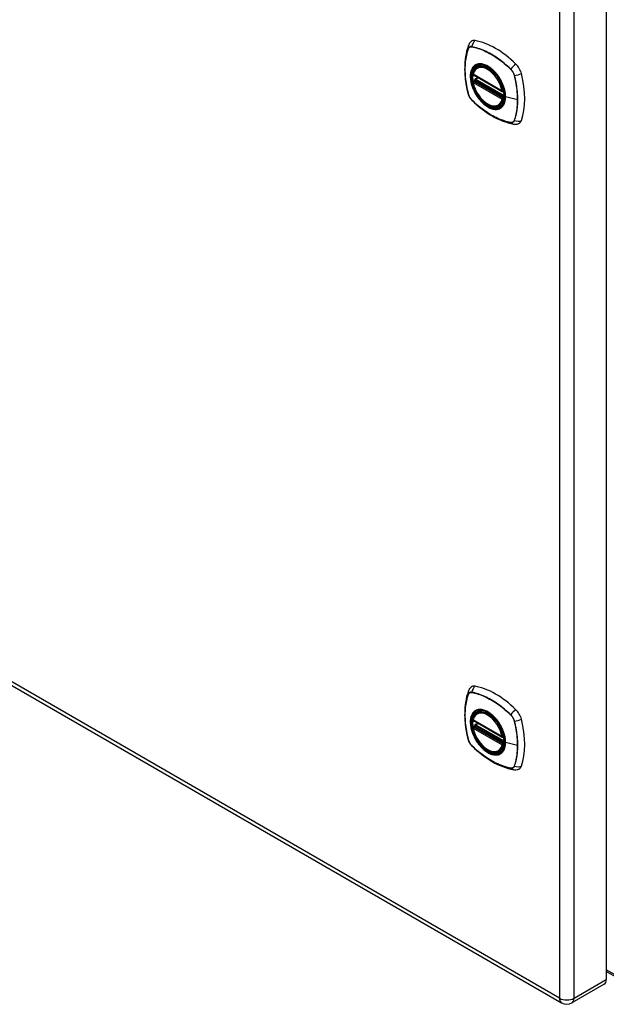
# Model space of a CAD drawing. Header units: inches. Extents: x 0 to 144, y -11 to 93.
# Tile 5 of 8: x 121 to 129, y 40 to 54. Entities that reach past the tile are written whole.
import ezdxf

# ---------------------------------------------------------------- set-up
doc = ezdxf.new("R2010")
doc.units = ezdxf.units.IN
doc.header["$LTSCALE"] = 8.616264
doc.header["$MEASUREMENT"] = 0
doc.layers.add('Visible Edges(ANSI)', color=7, linetype='Continuous', lineweight=25)
doc.layers.add('Visible Tangent Edges(ANSI)', color=7, linetype='Continuous', lineweight=25)

msp = doc.modelspace()

# ---------------------------------------------------------------- linework, layer by layer
at = {"layer": 'Visible Edges(ANSI)'}
for p, q in [((128.985, 56.184), (128.985, 40.253)), ((127.14, 53.292), (127.158, 53.302)), ((127.084, 53.188), (127.498, 52.949)), ((127.084, 53.093), (127.098, 53.101)), ((127.103, 53.112), (127.103, 53.115)), ((127.109, 53.127), (127.15, 53.15)), ((127.509, 52.949), (127.513, 52.951)), ((127.453, 52.75), (127.471, 52.76)), ((114.469, 47.932), (128.346, 39.919)), ((127.14, 44.063), (127.158, 44.073)), ((127.084, 43.959), (127.498, 43.72)), ((127.109, 43.898), (127.15, 43.921)), ((127.084, 43.864), (127.098, 43.872)), ((127.103, 43.883), (127.103, 43.886)), ((127.509, 43.72), (127.513, 43.722)), ((127.453, 43.521), (127.471, 43.531)), ((129.215, 40.234), (128.985, 40.367)), ((128.955, 40.186), (128.492, 39.919))]:
    msp.add_line(p, q, dxfattribs=at)
at = {"layer": 'Visible Edges(ANSI)', "flags": 128}
for points in [[(127.053, 53.663), (127.046, 53.656), (127.039, 53.649), (127.026, 53.633), (127.017, 53.617), (127.01, 53.601)], [(127.01, 53.601), (126.998, 53.564), (126.988, 53.526), (126.979, 53.488), (126.972, 53.448), (126.967, 53.407), (126.963, 53.366), (126.961, 53.324), (126.96, 53.281), (126.961, 53.238), (126.963, 53.194), (126.967, 53.15), (126.972, 53.105), (126.978, 53.059), (126.987, 53.014), (126.996, 52.968), (127.007, 52.922)], [(127.078, 53.201), (127.082, 53.216), (127.088, 53.23), (127.094, 53.243), (127.101, 53.255), (127.109, 53.266), (127.119, 53.276), (127.129, 53.285), (127.14, 53.292)], [(127.4, 53.216), (127.418, 53.194), (127.436, 53.17), (127.453, 53.146), (127.468, 53.12), (127.483, 53.094), (127.496, 53.067), (127.507, 53.04), (127.517, 53.013)], [(127.453, 52.75), (127.442, 52.744), (127.429, 52.74), (127.417, 52.736), (127.404, 52.735), (127.39, 52.734), (127.376, 52.735), (127.362, 52.737), (127.347, 52.741), (127.333, 52.745), (127.318, 52.751), (127.303, 52.758), (127.289, 52.766), (127.274, 52.775), (127.26, 52.785), (127.245, 52.796), (127.231, 52.809), (127.217, 52.822), (127.204, 52.836), (127.191, 52.85), (127.178, 52.866), (127.166, 52.882), (127.154, 52.898), (127.143, 52.915), (127.133, 52.933), (127.123, 52.951), (127.114, 52.969), (127.106, 52.987), (127.099, 53.006), (127.092, 53.025), (127.087, 53.043), (127.082, 53.062), (127.078, 53.08)], [(127.098, 53.101), (127.1, 53.103), (127.102, 53.106), (127.103, 53.109), (127.103, 53.112)], [(127.007, 52.922), (127.011, 52.907), (127.017, 52.893), (127.023, 52.88), (127.03, 52.867), (127.037, 52.854), (127.046, 52.842), (127.055, 52.831), (127.066, 52.82)], [(127.066, 52.82), (127.1, 52.787), (127.135, 52.756), (127.171, 52.726), (127.207, 52.698), (127.243, 52.671), (127.28, 52.645), (127.317, 52.621), (127.354, 52.599), (127.391, 52.578), (127.429, 52.559), (127.466, 52.542), (127.504, 52.526), (127.542, 52.513), (127.58, 52.501), (127.618, 52.491), (127.656, 52.483)], [(127.656, 52.483), (127.673, 52.481), (127.692, 52.481), (127.711, 52.483), (127.722, 52.486), (127.731, 52.489)], [(127.01, 44.372), (126.998, 44.335), (126.988, 44.298), (126.979, 44.259), (126.972, 44.219), (126.967, 44.179), (126.963, 44.137), (126.961, 44.095), (126.96, 44.052), (126.961, 44.009), (126.963, 43.965), (126.967, 43.921), (126.972, 43.876), (126.978, 43.831), (126.987, 43.785), (126.996, 43.739), (127.007, 43.693)], [(127.053, 44.435), (127.046, 44.428), (127.039, 44.42), (127.026, 44.404), (127.017, 44.388), (127.01, 44.372)], [(127.078, 43.972), (127.082, 43.987), (127.088, 44.001), (127.094, 44.014), (127.101, 44.026), (127.109, 44.037), (127.119, 44.047), (127.129, 44.056), (127.14, 44.063)], [(127.4, 43.987), (127.418, 43.965), (127.436, 43.941), (127.453, 43.917), (127.468, 43.891), (127.483, 43.865), (127.496, 43.838), (127.507, 43.811), (127.517, 43.784)], [(127.453, 43.521), (127.442, 43.515), (127.429, 43.511), (127.417, 43.508), (127.404, 43.506), (127.39, 43.505), (127.376, 43.506), (127.362, 43.508), (127.347, 43.512), (127.333, 43.516), (127.318, 43.522), (127.303, 43.529), (127.289, 43.537), (127.274, 43.546), (127.26, 43.556), (127.245, 43.568), (127.231, 43.58), (127.217, 43.593), (127.204, 43.607), (127.191, 43.621), (127.178, 43.637), (127.166, 43.653), (127.154, 43.669), (127.143, 43.686), (127.133, 43.704), (127.123, 43.722), (127.114, 43.74), (127.106, 43.759), (127.099, 43.777), (127.092, 43.796), (127.087, 43.814), (127.082, 43.833), (127.078, 43.851)], [(127.098, 43.872), (127.1, 43.874), (127.102, 43.877), (127.103, 43.88), (127.103, 43.883)], [(127.007, 43.693), (127.011, 43.678), (127.017, 43.664), (127.023, 43.651), (127.03, 43.638), (127.037, 43.625), (127.046, 43.613), (127.055, 43.602), (127.066, 43.591)], [(127.066, 43.591), (127.1, 43.558), (127.135, 43.527), (127.171, 43.497), (127.207, 43.469), (127.243, 43.442), (127.28, 43.416), (127.317, 43.393), (127.354, 43.37), (127.391, 43.349), (127.429, 43.33), (127.466, 43.313), (127.504, 43.298), (127.542, 43.284), (127.58, 43.272), (127.618, 43.262), (127.656, 43.254)], [(127.656, 43.254), (127.673, 43.252), (127.692, 43.252), (127.711, 43.255), (127.722, 43.257), (127.731, 43.26)]]:
    msp.add_lwpolyline(points, dxfattribs=at)
at = {"layer": 'Visible Edges(ANSI)'}
for centre, radius, start, end in [((127.09, 53.198), 0.0118, 166.5554, 240), ((127.09, 53.082), 0.0118, 120, 190.611), ((127.115, 53.116), 0.0118, 120, 187.8283), ((127.504, 52.959), 0.0118, 240, 300), ((127.09, 43.97), 0.0118, 166.5554, 240), ((127.09, 43.854), 0.0118, 120, 190.611), ((127.115, 43.888), 0.0118, 120, 187.8283), ((127.504, 43.731), 0.0118, 240, 300), ((128.419, 40.046), 0.146, 240, 300)]:
    msp.add_arc(centre, radius, start, end, dxfattribs=at)
for centre, major_axis, start_param, end_param in [((127.15, 53.516), (-0.089, 0.153), 5.825423, 6.381985), ((127.401, 52.519), (-0.64, 1.108), 5.170151, 5.825423), ((127.296, 53.021), (-0.157, 0.273), 5.505569, 6.748139), ((127.652, 53.226), (0.089, -0.153), 1.113034, 2.028558), ((126.914, 53.363), (-0.64, 1.108), 3.599355, 4.254627), ((127.296, 53.021), (-0.157, 0.273), 0.591177, 1.011803), ((127.296, 53.021), (0.157, -0.273), 5.818232, 7.060801), ((127.652, 52.647), (0.089, -0.153), 6.184386, 6.740947), ((127.15, 44.287), (-0.089, 0.153), 5.825423, 6.381985), ((127.401, 43.29), (-0.64, 1.108), 5.170151, 5.825423), ((127.296, 43.792), (-0.157, 0.273), 5.505569, 6.748139), ((127.652, 43.997), (0.089, -0.153), 1.113034, 2.028558), ((127.296, 43.792), (-0.157, 0.273), 0.591177, 1.011803), ((126.914, 44.134), (-0.64, 1.108), 3.599355, 4.254627), ((127.296, 43.792), (0.157, -0.273), 5.818232, 7.060801), ((127.652, 43.418), (0.089, -0.153), 6.184386, 6.740947), ((128.882, 40.313), (0.073, -0.126), 0, 0.785398)]:
    msp.add_ellipse(centre, major_axis=major_axis, ratio=0.57735, start_param=start_param, end_param=end_param, dxfattribs=at)
for centre in [(127.293, 53.019), (127.293, 43.79)]:
    msp.add_ellipse(centre, major_axis=(-0.16, 0.277), ratio=0.57735, dxfattribs=at)
at = {"layer": 'Visible Tangent Edges(ANSI)'}
for p, q in [((128.316, 55.917), (128.316, 39.986)), ((128.523, 39.986), (128.523, 55.917)), ((127.01, 53.556), (127.011, 53.556)), ((127.062, 53.586), (127.063, 53.586)), ((127.617, 53.266), (127.617, 53.266)), ((127.495, 52.955), (127.081, 53.194)), ((127.081, 53.078), (127.495, 52.839)), ((127.09, 53.092), (127.101, 53.099)), ((127.504, 52.853), (127.09, 53.092)), ((127.101, 53.099), (127.515, 52.86)), ((127.519, 52.875), (127.109, 53.111)), ((127.115, 53.126), (127.153, 53.148)), ((127.519, 52.892), (127.115, 53.126)), ((127.669, 53.176), (127.669, 53.176)), ((127.512, 52.957), (127.512, 52.957)), ((127.011, 52.915), (127.01, 52.916)), ((127.063, 52.826), (127.062, 52.826)), ((127.515, 52.86), (127.504, 52.853)), ((127.512, 52.837), (127.513, 52.838)), ((127.715, 52.829), (127.544, 52.873)), ((127.617, 52.506), (127.617, 52.506)), ((127.669, 52.536), (127.669, 52.535)), ((128.316, 39.986), (114.438, 47.999)), ((127.062, 44.357), (127.063, 44.357)), ((127.01, 44.327), (127.011, 44.327)), ((127.495, 43.726), (127.081, 43.965)), ((127.115, 43.897), (127.153, 43.919)), ((127.617, 44.037), (127.617, 44.037)), ((127.669, 43.947), (127.669, 43.947)), ((127.081, 43.849), (127.495, 43.61)), ((127.09, 43.863), (127.101, 43.87)), ((127.504, 43.624), (127.09, 43.863)), ((127.101, 43.87), (127.515, 43.631)), ((127.519, 43.646), (127.109, 43.883)), ((127.519, 43.664), (127.115, 43.897)), ((127.011, 43.687), (127.01, 43.687)), ((127.512, 43.728), (127.512, 43.728)), ((127.715, 43.6), (127.544, 43.644)), ((127.063, 43.597), (127.062, 43.597)), ((127.515, 43.631), (127.504, 43.624)), ((127.512, 43.608), (127.513, 43.609)), ((127.617, 43.277), (127.617, 43.277)), ((127.669, 43.307), (127.669, 43.307)), ((129.198, 40.272), (128.985, 40.395)), ((128.523, 39.986), (128.985, 40.253))]:
    msp.add_line(p, q, dxfattribs=at)
at = {"layer": 'Visible Tangent Edges(ANSI)', "flags": 128}
for points in [[(127.01, 53.558), (127.003, 53.536), (126.996, 53.514), (126.99, 53.491), (126.984, 53.468), (126.98, 53.444), (126.975, 53.419), (126.972, 53.394), (126.969, 53.369), (126.967, 53.343), (126.965, 53.316), (126.964, 53.29), (126.964, 53.263), (126.964, 53.235), (126.965, 53.208), (126.967, 53.18), (126.969, 53.151), (126.972, 53.123), (126.976, 53.094), (126.98, 53.065), (126.984, 53.035), (126.99, 53.006), (126.996, 52.976), (127.003, 52.946), (127.01, 52.916)], [(127.01, 52.916), (127.003, 52.946), (126.997, 52.976), (126.99, 53.005), (126.985, 53.035), (126.98, 53.064), (126.976, 53.093), (126.973, 53.122), (126.97, 53.151), (126.967, 53.179), (126.966, 53.207), (126.965, 53.235), (126.964, 53.262), (126.965, 53.289), (126.966, 53.316), (126.967, 53.342), (126.97, 53.368), (126.972, 53.393), (126.976, 53.418), (126.98, 53.442), (126.985, 53.466), (126.99, 53.489), (126.997, 53.512), (127.003, 53.534), (127.01, 53.556)], [(127.062, 53.588), (127.059, 53.589), (127.056, 53.589), (127.054, 53.59), (127.051, 53.59), (127.048, 53.589), (127.045, 53.589), (127.042, 53.589), (127.04, 53.588), (127.037, 53.587), (127.035, 53.586), (127.032, 53.585), (127.03, 53.584), (127.028, 53.583), (127.026, 53.581), (127.024, 53.579), (127.022, 53.578), (127.02, 53.576), (127.018, 53.573), (127.016, 53.571), (127.015, 53.569), (127.013, 53.566), (127.012, 53.564), (127.011, 53.561), (127.01, 53.558)], [(127.011, 53.556), (127.012, 53.559), (127.013, 53.562), (127.014, 53.564), (127.016, 53.567), (127.017, 53.569), (127.019, 53.571), (127.02, 53.573), (127.022, 53.575), (127.024, 53.577), (127.026, 53.579), (127.028, 53.58), (127.03, 53.581), (127.033, 53.583), (127.035, 53.584), (127.038, 53.585), (127.04, 53.585), (127.043, 53.586), (127.045, 53.587), (127.048, 53.587), (127.051, 53.587), (127.054, 53.587), (127.056, 53.587), (127.059, 53.587), (127.062, 53.586)], [(127.618, 53.268), (127.596, 53.289), (127.573, 53.309), (127.55, 53.33), (127.527, 53.349), (127.504, 53.368), (127.481, 53.386), (127.457, 53.404), (127.434, 53.421), (127.41, 53.437), (127.387, 53.452), (127.363, 53.467), (127.34, 53.481), (127.316, 53.494), (127.293, 53.507), (127.269, 53.518), (127.246, 53.529), (127.222, 53.539), (127.199, 53.549), (127.176, 53.557), (127.153, 53.565), (127.13, 53.572), (127.107, 53.578), (127.085, 53.584), (127.062, 53.588)], [(127.063, 53.586), (127.085, 53.582), (127.107, 53.576), (127.13, 53.57), (127.153, 53.563), (127.176, 53.556), (127.199, 53.547), (127.222, 53.538), (127.245, 53.528), (127.269, 53.517), (127.292, 53.505), (127.316, 53.493), (127.339, 53.48), (127.363, 53.466), (127.386, 53.451), (127.41, 53.436), (127.433, 53.419), (127.457, 53.403), (127.48, 53.385), (127.503, 53.367), (127.526, 53.348), (127.549, 53.328), (127.572, 53.308), (127.595, 53.287), (127.617, 53.266)], [(127.453, 53.149), (127.441, 53.166), (127.429, 53.183), (127.417, 53.199), (127.404, 53.214), (127.391, 53.229), (127.377, 53.243), (127.364, 53.256), (127.35, 53.269), (127.335, 53.28), (127.321, 53.291), (127.307, 53.301), (127.292, 53.31), (127.277, 53.318), (127.263, 53.325), (127.248, 53.33), (127.234, 53.335), (127.22, 53.339), (127.206, 53.342), (127.193, 53.343), (127.179, 53.344), (127.167, 53.343), (127.154, 53.342), (127.142, 53.339), (127.131, 53.335)], [(127.097, 53.316), (127.089, 53.308), (127.08, 53.299), (127.073, 53.289), (127.066, 53.278), (127.06, 53.267), (127.055, 53.254), (127.05, 53.241), (127.046, 53.227), (127.043, 53.212), (127.041, 53.196), (127.04, 53.18), (127.04, 53.164), (127.04, 53.147), (127.041, 53.129), (127.043, 53.112), (127.046, 53.093), (127.05, 53.075), (127.055, 53.056), (127.06, 53.037), (127.066, 53.019), (127.073, 53), (127.08, 52.981), (127.089, 52.963), (127.097, 52.944)], [(127.541, 52.875), (127.536, 52.817), (127.519, 52.768), (127.491, 52.73), (127.455, 52.706), (127.411, 52.697), (127.362, 52.702), (127.309, 52.722), (127.255, 52.756), (127.204, 52.801), (127.156, 52.856), (127.115, 52.919), (127.082, 52.986), (127.058, 53.055), (127.046, 53.123), (127.044, 53.185), (127.054, 53.24), (127.075, 53.285), (127.106, 53.317), (127.145, 53.336), (127.192, 53.34), (127.243, 53.329), (127.296, 53.304), (127.349, 53.266), (127.4, 53.216)], [(127.131, 53.335), (127.129, 53.335), (127.128, 53.334), (127.126, 53.333), (127.125, 53.333), (127.123, 53.332), (127.122, 53.331), (127.12, 53.331), (127.119, 53.33), (127.118, 53.329), (127.116, 53.328), (127.115, 53.328), (127.113, 53.327), (127.112, 53.326), (127.111, 53.325), (127.109, 53.324), (127.108, 53.324), (127.107, 53.323), (127.105, 53.322), (127.104, 53.321), (127.103, 53.32), (127.101, 53.319), (127.1, 53.318), (127.099, 53.317), (127.097, 53.316)], [(127.617, 53.266), (127.62, 53.263), (127.623, 53.26), (127.626, 53.257), (127.629, 53.253), (127.632, 53.25), (127.634, 53.246), (127.637, 53.243), (127.639, 53.239), (127.642, 53.236), (127.644, 53.232), (127.647, 53.228), (127.649, 53.224), (127.651, 53.221), (127.653, 53.217), (127.655, 53.213), (127.657, 53.209), (127.659, 53.205), (127.661, 53.201), (127.662, 53.197), (127.664, 53.192), (127.665, 53.188), (127.667, 53.184), (127.668, 53.18), (127.669, 53.176)], [(127.671, 53.176), (127.67, 53.18), (127.669, 53.185), (127.667, 53.189), (127.666, 53.193), (127.665, 53.197), (127.663, 53.201), (127.661, 53.205), (127.659, 53.209), (127.657, 53.213), (127.655, 53.218), (127.653, 53.222), (127.651, 53.226), (127.649, 53.229), (127.646, 53.233), (127.644, 53.237), (127.641, 53.241), (127.639, 53.244), (127.636, 53.248), (127.633, 53.252), (127.63, 53.255), (127.627, 53.258), (127.624, 53.261), (127.621, 53.265), (127.618, 53.268)], [(127.098, 53.101), (127.098, 53.101), (127.098, 53.101), (127.098, 53.101), (127.098, 53.101), (127.098, 53.101), (127.098, 53.101), (127.098, 53.101), (127.098, 53.101), (127.097, 53.101), (127.097, 53.101), (127.097, 53.101), (127.097, 53.101), (127.097, 53.101), (127.097, 53.101), (127.097, 53.101), (127.097, 53.101), (127.097, 53.101), (127.097, 53.101), (127.097, 53.101), (127.097, 53.101), (127.097, 53.101), (127.097, 53.101), (127.097, 53.101), (127.097, 53.101)], [(127.097, 53.101), (127.097, 53.101), (127.097, 53.1), (127.097, 53.1), (127.097, 53.1), (127.097, 53.1), (127.097, 53.1), (127.097, 53.1), (127.097, 53.1), (127.098, 53.1), (127.098, 53.1), (127.098, 53.1), (127.098, 53.1), (127.098, 53.1), (127.098, 53.1), (127.098, 53.1), (127.098, 53.1), (127.098, 53.1), (127.098, 53.1), (127.099, 53.1), (127.099, 53.1), (127.099, 53.1), (127.099, 53.099), (127.099, 53.099), (127.099, 53.099)], [(127.099, 53.099), (127.1, 53.099), (127.1, 53.099), (127.1, 53.099), (127.1, 53.099), (127.1, 53.099), (127.1, 53.099), (127.1, 53.099), (127.1, 53.099), (127.1, 53.099), (127.1, 53.099), (127.1, 53.099), (127.1, 53.099), (127.1, 53.099), (127.1, 53.099), (127.1, 53.099), (127.1, 53.099), (127.101, 53.099), (127.101, 53.099), (127.101, 53.099), (127.101, 53.099), (127.101, 53.099), (127.101, 53.099), (127.101, 53.099), (127.101, 53.099)], [(127.103, 53.114), (127.103, 53.114), (127.103, 53.114), (127.103, 53.114), (127.103, 53.113), (127.103, 53.113), (127.103, 53.113), (127.103, 53.113), (127.103, 53.113), (127.103, 53.113), (127.103, 53.113), (127.103, 53.113), (127.103, 53.113), (127.103, 53.113), (127.103, 53.113), (127.103, 53.113), (127.103, 53.113), (127.103, 53.113), (127.103, 53.113), (127.103, 53.113), (127.103, 53.113), (127.103, 53.112), (127.103, 53.112), (127.103, 53.112), (127.103, 53.112)], [(127.106, 53.113), (127.106, 53.113), (127.106, 53.113), (127.106, 53.113), (127.106, 53.113), (127.105, 53.113), (127.105, 53.113), (127.105, 53.113), (127.105, 53.113), (127.105, 53.113), (127.105, 53.114), (127.104, 53.114), (127.104, 53.114), (127.104, 53.114), (127.104, 53.114), (127.104, 53.114), (127.104, 53.114), (127.104, 53.114), (127.104, 53.114), (127.104, 53.114), (127.104, 53.114), (127.103, 53.114), (127.103, 53.114), (127.103, 53.114), (127.103, 53.114)], [(127.109, 53.111), (127.109, 53.112), (127.109, 53.112), (127.109, 53.112), (127.109, 53.112), (127.109, 53.112), (127.109, 53.112), (127.108, 53.112), (127.108, 53.112), (127.108, 53.112), (127.108, 53.112), (127.108, 53.112), (127.108, 53.112), (127.108, 53.112), (127.108, 53.112), (127.107, 53.112), (127.107, 53.113), (127.107, 53.113), (127.107, 53.113), (127.107, 53.113), (127.107, 53.113), (127.107, 53.113), (127.107, 53.113), (127.106, 53.113), (127.106, 53.113)], [(127.486, 53.092), (127.485, 53.094), (127.483, 53.097), (127.482, 53.099), (127.481, 53.102), (127.479, 53.104), (127.478, 53.107), (127.477, 53.109), (127.475, 53.111), (127.474, 53.114), (127.473, 53.116), (127.471, 53.119), (127.47, 53.121), (127.469, 53.123), (127.467, 53.126), (127.466, 53.128), (127.464, 53.131), (127.463, 53.133), (127.461, 53.135), (127.46, 53.138), (127.459, 53.14), (127.457, 53.142), (127.456, 53.145), (127.454, 53.147), (127.453, 53.149)], [(127.544, 52.873), (127.544, 52.881), (127.544, 52.89), (127.543, 52.898), (127.543, 52.907), (127.542, 52.916), (127.54, 52.925), (127.539, 52.934), (127.538, 52.943), (127.536, 52.952), (127.534, 52.961), (127.532, 52.971), (127.529, 52.98), (127.527, 52.989), (127.524, 52.999), (127.521, 53.008), (127.518, 53.017), (127.514, 53.027), (127.511, 53.036), (127.507, 53.046), (127.503, 53.055), (127.499, 53.064), (127.495, 53.073), (127.49, 53.083), (127.486, 53.092)], [(127.669, 53.176), (127.673, 53.161), (127.676, 53.146), (127.68, 53.131), (127.683, 53.116), (127.686, 53.101), (127.689, 53.086), (127.692, 53.072), (127.694, 53.057), (127.697, 53.042), (127.699, 53.027), (127.701, 53.013), (127.703, 52.998), (127.705, 52.984), (127.707, 52.969), (127.709, 52.955), (127.71, 52.941), (127.711, 52.926), (127.712, 52.912), (127.713, 52.898), (127.714, 52.884), (127.714, 52.87), (127.715, 52.856), (127.715, 52.843), (127.715, 52.829)], [(127.671, 52.534), (127.678, 52.556), (127.685, 52.578), (127.691, 52.601), (127.696, 52.625), (127.701, 52.649), (127.705, 52.673), (127.709, 52.698), (127.711, 52.723), (127.714, 52.749), (127.715, 52.776), (127.716, 52.802), (127.717, 52.829), (127.716, 52.857), (127.715, 52.884), (127.714, 52.912), (127.711, 52.941), (127.709, 52.97), (127.705, 52.999), (127.701, 53.028), (127.696, 53.057), (127.691, 53.087), (127.685, 53.116), (127.678, 53.146), (127.671, 53.176)], [(127.097, 52.944), (127.099, 52.942), (127.1, 52.939), (127.101, 52.937), (127.103, 52.935), (127.104, 52.932), (127.105, 52.93), (127.107, 52.927), (127.108, 52.925), (127.109, 52.922), (127.111, 52.92), (127.112, 52.918), (127.113, 52.915), (127.115, 52.913), (127.116, 52.91), (127.118, 52.908), (127.119, 52.906), (127.12, 52.903), (127.122, 52.901), (127.123, 52.898), (127.125, 52.896), (127.126, 52.894), (127.128, 52.891), (127.129, 52.889), (127.131, 52.887)], [(127.517, 53.013), (127.519, 53.007), (127.521, 53.001), (127.523, 52.995), (127.524, 52.989), (127.526, 52.983), (127.528, 52.977), (127.529, 52.971), (127.531, 52.965), (127.532, 52.959), (127.533, 52.954), (127.534, 52.948), (127.535, 52.942), (127.536, 52.936), (127.537, 52.93), (127.538, 52.925), (127.539, 52.919), (127.539, 52.913), (127.54, 52.908), (127.54, 52.902), (127.541, 52.896), (127.541, 52.891), (127.541, 52.885), (127.541, 52.88), (127.541, 52.875)], [(127.01, 52.916), (127.011, 52.912), (127.012, 52.908), (127.013, 52.904), (127.015, 52.9), (127.016, 52.895), (127.018, 52.891), (127.02, 52.887), (127.022, 52.883), (127.024, 52.879), (127.026, 52.875), (127.028, 52.871), (127.03, 52.867), (127.032, 52.863), (127.035, 52.859), (127.037, 52.855), (127.04, 52.852), (127.042, 52.848), (127.045, 52.844), (127.048, 52.841), (127.051, 52.838), (127.054, 52.834), (127.056, 52.831), (127.059, 52.828), (127.062, 52.825)], [(127.062, 52.826), (127.059, 52.829), (127.056, 52.832), (127.054, 52.835), (127.051, 52.838), (127.048, 52.842), (127.045, 52.845), (127.043, 52.849), (127.04, 52.852), (127.038, 52.856), (127.035, 52.86), (127.033, 52.863), (127.03, 52.867), (127.028, 52.871), (127.026, 52.875), (127.024, 52.879), (127.022, 52.883), (127.02, 52.887), (127.019, 52.891), (127.017, 52.895), (127.016, 52.899), (127.014, 52.903), (127.013, 52.907), (127.012, 52.911), (127.011, 52.915)], [(127.062, 52.825), (127.085, 52.804), (127.107, 52.783), (127.13, 52.763), (127.153, 52.743), (127.176, 52.724), (127.2, 52.706), (127.223, 52.688), (127.247, 52.672), (127.27, 52.655), (127.294, 52.64), (127.317, 52.625), (127.341, 52.611), (127.364, 52.598), (127.388, 52.586), (127.411, 52.574), (127.435, 52.563), (127.458, 52.553), (127.481, 52.543), (127.505, 52.535), (127.528, 52.527), (127.551, 52.52), (127.573, 52.514), (127.596, 52.509), (127.618, 52.504)], [(127.617, 52.506), (127.595, 52.51), (127.572, 52.515), (127.549, 52.521), (127.527, 52.528), (127.504, 52.536), (127.481, 52.545), (127.457, 52.554), (127.434, 52.564), (127.411, 52.575), (127.387, 52.587), (127.364, 52.599), (127.34, 52.612), (127.317, 52.626), (127.293, 52.641), (127.27, 52.656), (127.246, 52.672), (127.223, 52.689), (127.2, 52.707), (127.176, 52.725), (127.153, 52.744), (127.13, 52.763), (127.107, 52.784), (127.085, 52.804), (127.063, 52.826)], [(127.131, 52.887), (127.142, 52.87), (127.154, 52.853), (127.167, 52.838), (127.18, 52.822), (127.193, 52.808), (127.206, 52.794), (127.22, 52.78), (127.234, 52.768), (127.248, 52.756), (127.263, 52.746), (127.277, 52.736), (127.292, 52.727), (127.307, 52.719), (127.321, 52.712), (127.335, 52.706), (127.35, 52.701), (127.364, 52.697), (127.378, 52.695), (127.391, 52.693), (127.404, 52.692), (127.417, 52.693), (127.429, 52.695), (127.441, 52.697), (127.453, 52.701)], [(127.486, 52.72), (127.49, 52.724), (127.495, 52.728), (127.499, 52.733), (127.503, 52.737), (127.507, 52.742), (127.511, 52.747), (127.514, 52.753), (127.518, 52.758), (127.521, 52.764), (127.524, 52.77), (127.527, 52.776), (127.529, 52.782), (127.532, 52.789), (127.534, 52.796), (127.536, 52.803), (127.538, 52.81), (127.539, 52.817), (127.541, 52.825), (127.542, 52.832), (127.543, 52.84), (127.543, 52.848), (127.544, 52.856), (127.544, 52.864), (127.544, 52.873)], [(127.515, 52.86), (127.515, 52.86), (127.515, 52.86), (127.515, 52.86), (127.515, 52.86), (127.515, 52.859), (127.515, 52.859), (127.515, 52.859), (127.515, 52.859), (127.515, 52.859), (127.516, 52.859), (127.516, 52.859), (127.516, 52.859), (127.516, 52.859), (127.516, 52.859), (127.516, 52.859), (127.516, 52.859), (127.516, 52.859), (127.516, 52.859), (127.516, 52.859), (127.516, 52.859), (127.516, 52.859), (127.516, 52.859), (127.516, 52.859), (127.516, 52.859)], [(127.516, 52.859), (127.516, 52.859), (127.516, 52.859), (127.516, 52.859), (127.516, 52.859), (127.516, 52.859), (127.517, 52.859), (127.517, 52.858), (127.517, 52.858), (127.517, 52.858), (127.517, 52.858), (127.517, 52.858), (127.517, 52.858), (127.517, 52.858), (127.517, 52.858), (127.517, 52.858), (127.517, 52.858), (127.517, 52.858), (127.517, 52.858), (127.517, 52.858), (127.517, 52.858), (127.517, 52.858), (127.517, 52.858), (127.517, 52.858), (127.517, 52.858)], [(127.715, 52.829), (127.715, 52.816), (127.715, 52.802), (127.714, 52.789), (127.714, 52.776), (127.713, 52.763), (127.712, 52.75), (127.711, 52.737), (127.71, 52.724), (127.709, 52.711), (127.707, 52.698), (127.705, 52.686), (127.704, 52.674), (127.701, 52.661), (127.699, 52.649), (127.697, 52.637), (127.694, 52.625), (127.692, 52.614), (127.689, 52.602), (127.686, 52.591), (127.683, 52.579), (127.68, 52.568), (127.676, 52.557), (127.673, 52.546), (127.669, 52.536)], [(127.453, 52.701), (127.454, 52.702), (127.456, 52.702), (127.457, 52.703), (127.459, 52.703), (127.46, 52.704), (127.461, 52.705), (127.463, 52.705), (127.464, 52.706), (127.466, 52.707), (127.467, 52.708), (127.469, 52.708), (127.47, 52.709), (127.471, 52.71), (127.473, 52.711), (127.474, 52.712), (127.475, 52.713), (127.477, 52.713), (127.478, 52.714), (127.479, 52.715), (127.481, 52.716), (127.482, 52.717), (127.483, 52.718), (127.485, 52.719), (127.486, 52.72)], [(127.669, 52.535), (127.668, 52.533), (127.667, 52.53), (127.665, 52.527), (127.664, 52.525), (127.662, 52.523), (127.661, 52.52), (127.659, 52.518), (127.657, 52.516), (127.655, 52.515), (127.653, 52.513), (127.651, 52.512), (127.649, 52.51), (127.647, 52.509), (127.644, 52.508), (127.642, 52.507), (127.639, 52.506), (127.637, 52.506), (127.634, 52.505), (127.632, 52.505), (127.629, 52.505), (127.626, 52.505), (127.623, 52.505), (127.62, 52.505), (127.617, 52.506)], [(127.618, 52.504), (127.621, 52.503), (127.624, 52.503), (127.627, 52.503), (127.63, 52.503), (127.633, 52.503), (127.636, 52.503), (127.639, 52.504), (127.641, 52.504), (127.644, 52.505), (127.646, 52.506), (127.649, 52.507), (127.651, 52.508), (127.653, 52.51), (127.655, 52.511), (127.657, 52.513), (127.659, 52.515), (127.661, 52.517), (127.663, 52.519), (127.665, 52.521), (127.666, 52.524), (127.667, 52.526), (127.669, 52.529), (127.67, 52.531), (127.671, 52.534)], [(127.062, 44.36), (127.059, 44.36), (127.056, 44.36), (127.054, 44.361), (127.051, 44.361), (127.048, 44.361), (127.045, 44.36), (127.042, 44.36), (127.04, 44.359), (127.037, 44.358), (127.035, 44.357), (127.032, 44.356), (127.03, 44.355), (127.028, 44.354), (127.026, 44.352), (127.024, 44.351), (127.022, 44.349), (127.02, 44.347), (127.018, 44.345), (127.016, 44.342), (127.015, 44.34), (127.013, 44.337), (127.012, 44.335), (127.011, 44.332), (127.01, 44.329)], [(127.011, 44.327), (127.012, 44.33), (127.013, 44.333), (127.014, 44.335), (127.016, 44.338), (127.017, 44.34), (127.019, 44.342), (127.02, 44.344), (127.022, 44.346), (127.024, 44.348), (127.026, 44.35), (127.028, 44.351), (127.03, 44.353), (127.033, 44.354), (127.035, 44.355), (127.038, 44.356), (127.04, 44.357), (127.043, 44.357), (127.045, 44.358), (127.048, 44.358), (127.051, 44.358), (127.054, 44.358), (127.056, 44.358), (127.059, 44.358), (127.062, 44.357)], [(127.618, 44.039), (127.596, 44.06), (127.573, 44.081), (127.55, 44.101), (127.527, 44.12), (127.504, 44.139), (127.481, 44.157), (127.457, 44.175), (127.434, 44.192), (127.41, 44.208), (127.387, 44.223), (127.363, 44.238), (127.34, 44.252), (127.316, 44.265), (127.293, 44.278), (127.269, 44.289), (127.246, 44.3), (127.222, 44.311), (127.199, 44.32), (127.176, 44.329), (127.153, 44.336), (127.13, 44.343), (127.107, 44.35), (127.085, 44.355), (127.062, 44.36)], [(127.063, 44.357), (127.085, 44.353), (127.107, 44.347), (127.13, 44.341), (127.153, 44.334), (127.176, 44.327), (127.199, 44.318), (127.222, 44.309), (127.245, 44.299), (127.269, 44.288), (127.292, 44.276), (127.316, 44.264), (127.339, 44.251), (127.363, 44.237), (127.386, 44.222), (127.41, 44.207), (127.433, 44.191), (127.457, 44.174), (127.48, 44.156), (127.503, 44.138), (127.526, 44.119), (127.549, 44.099), (127.572, 44.079), (127.595, 44.058), (127.617, 44.037)], [(127.01, 44.329), (127.003, 44.307), (126.996, 44.285), (126.99, 44.262), (126.984, 44.239), (126.98, 44.215), (126.975, 44.19), (126.972, 44.165), (126.969, 44.14), (126.967, 44.114), (126.965, 44.088), (126.964, 44.061), (126.964, 44.034), (126.964, 44.007), (126.965, 43.979), (126.967, 43.951), (126.969, 43.922), (126.972, 43.894), (126.976, 43.865), (126.98, 43.836), (126.984, 43.806), (126.99, 43.777), (126.996, 43.747), (127.003, 43.717), (127.01, 43.687)], [(127.01, 43.687), (127.003, 43.717), (126.997, 43.747), (126.99, 43.776), (126.985, 43.806), (126.98, 43.835), (126.976, 43.864), (126.973, 43.893), (126.97, 43.922), (126.967, 43.95), (126.966, 43.978), (126.965, 44.006), (126.964, 44.033), (126.965, 44.06), (126.966, 44.087), (126.967, 44.113), (126.97, 44.139), (126.972, 44.164), (126.976, 44.189), (126.98, 44.213), (126.985, 44.237), (126.99, 44.261), (126.997, 44.283), (127.003, 44.306), (127.01, 44.327)], [(127.097, 44.087), (127.089, 44.079), (127.08, 44.07), (127.073, 44.06), (127.066, 44.049), (127.06, 44.038), (127.055, 44.025), (127.05, 44.012), (127.046, 43.998), (127.043, 43.983), (127.041, 43.968), (127.04, 43.952), (127.04, 43.935), (127.04, 43.918), (127.041, 43.9), (127.043, 43.883), (127.046, 43.864), (127.05, 43.846), (127.055, 43.827), (127.06, 43.809), (127.066, 43.79), (127.073, 43.771), (127.08, 43.752), (127.089, 43.734), (127.097, 43.716)], [(127.541, 43.646), (127.536, 43.588), (127.519, 43.539), (127.491, 43.502), (127.455, 43.478), (127.411, 43.468), (127.362, 43.473), (127.309, 43.493), (127.255, 43.527), (127.204, 43.572), (127.156, 43.628), (127.115, 43.69), (127.082, 43.758), (127.058, 43.827), (127.046, 43.894), (127.044, 43.957), (127.054, 44.011), (127.075, 44.056), (127.106, 44.088), (127.145, 44.107), (127.192, 44.111), (127.243, 44.1), (127.296, 44.075), (127.349, 44.037), (127.4, 43.987)], [(127.131, 44.106), (127.129, 44.106), (127.128, 44.105), (127.126, 44.105), (127.125, 44.104), (127.123, 44.103), (127.122, 44.103), (127.12, 44.102), (127.119, 44.101), (127.118, 44.1), (127.116, 44.1), (127.115, 44.099), (127.113, 44.098), (127.112, 44.097), (127.111, 44.096), (127.109, 44.096), (127.108, 44.095), (127.107, 44.094), (127.105, 44.093), (127.104, 44.092), (127.103, 44.091), (127.101, 44.09), (127.1, 44.089), (127.099, 44.088), (127.097, 44.087)], [(127.453, 43.921), (127.441, 43.937), (127.429, 43.954), (127.417, 43.97), (127.404, 43.985), (127.391, 44), (127.377, 44.014), (127.364, 44.027), (127.35, 44.04), (127.335, 44.051), (127.321, 44.062), (127.307, 44.072), (127.292, 44.081), (127.277, 44.089), (127.263, 44.096), (127.248, 44.102), (127.234, 44.106), (127.22, 44.11), (127.206, 44.113), (127.193, 44.114), (127.179, 44.115), (127.167, 44.114), (127.154, 44.113), (127.142, 44.11), (127.131, 44.106)], [(127.486, 43.863), (127.485, 43.865), (127.483, 43.868), (127.482, 43.87), (127.481, 43.873), (127.479, 43.875), (127.478, 43.878), (127.477, 43.88), (127.475, 43.883), (127.474, 43.885), (127.473, 43.887), (127.471, 43.89), (127.47, 43.892), (127.469, 43.895), (127.467, 43.897), (127.466, 43.899), (127.464, 43.902), (127.463, 43.904), (127.461, 43.906), (127.46, 43.909), (127.459, 43.911), (127.457, 43.914), (127.456, 43.916), (127.454, 43.918), (127.453, 43.921)], [(127.617, 44.037), (127.62, 44.034), (127.623, 44.031), (127.626, 44.028), (127.629, 44.024), (127.632, 44.021), (127.634, 44.018), (127.637, 44.014), (127.639, 44.011), (127.642, 44.007), (127.644, 44.003), (127.647, 43.999), (127.649, 43.996), (127.651, 43.992), (127.653, 43.988), (127.655, 43.984), (127.657, 43.98), (127.659, 43.976), (127.661, 43.972), (127.662, 43.968), (127.664, 43.964), (127.665, 43.96), (127.667, 43.955), (127.668, 43.951), (127.669, 43.947)], [(127.671, 43.947), (127.67, 43.952), (127.669, 43.956), (127.667, 43.96), (127.666, 43.964), (127.665, 43.968), (127.663, 43.972), (127.661, 43.976), (127.659, 43.981), (127.657, 43.985), (127.655, 43.989), (127.653, 43.993), (127.651, 43.997), (127.649, 44.001), (127.646, 44.004), (127.644, 44.008), (127.641, 44.012), (127.639, 44.016), (127.636, 44.019), (127.633, 44.023), (127.63, 44.026), (127.627, 44.029), (127.624, 44.033), (127.621, 44.036), (127.618, 44.039)], [(127.669, 43.947), (127.673, 43.932), (127.676, 43.917), (127.68, 43.902), (127.683, 43.887), (127.686, 43.872), (127.689, 43.857), (127.692, 43.843), (127.694, 43.828), (127.697, 43.813), (127.699, 43.799), (127.701, 43.784), (127.703, 43.769), (127.705, 43.755), (127.707, 43.74), (127.709, 43.726), (127.71, 43.712), (127.711, 43.698), (127.712, 43.683), (127.713, 43.669), (127.714, 43.655), (127.714, 43.641), (127.715, 43.628), (127.715, 43.614), (127.715, 43.6)], [(127.671, 43.306), (127.678, 43.327), (127.685, 43.349), (127.691, 43.372), (127.696, 43.396), (127.701, 43.42), (127.705, 43.444), (127.709, 43.469), (127.711, 43.495), (127.714, 43.52), (127.715, 43.547), (127.716, 43.573), (127.717, 43.6), (127.716, 43.628), (127.715, 43.655), (127.714, 43.684), (127.711, 43.712), (127.709, 43.741), (127.705, 43.77), (127.701, 43.799), (127.696, 43.828), (127.691, 43.858), (127.685, 43.888), (127.678, 43.917), (127.671, 43.947)], [(127.098, 43.872), (127.098, 43.872), (127.098, 43.872), (127.098, 43.872), (127.098, 43.872), (127.098, 43.872), (127.098, 43.872), (127.098, 43.872), (127.098, 43.872), (127.097, 43.872), (127.097, 43.872), (127.097, 43.872), (127.097, 43.872), (127.097, 43.872), (127.097, 43.872), (127.097, 43.872), (127.097, 43.872), (127.097, 43.872), (127.097, 43.872), (127.097, 43.872), (127.097, 43.872), (127.097, 43.872), (127.097, 43.872), (127.097, 43.872), (127.097, 43.872)], [(127.097, 43.872), (127.097, 43.872), (127.097, 43.872), (127.097, 43.872), (127.097, 43.872), (127.097, 43.871), (127.097, 43.871), (127.097, 43.871), (127.097, 43.871), (127.098, 43.871), (127.098, 43.871), (127.098, 43.871), (127.098, 43.871), (127.098, 43.871), (127.098, 43.871), (127.098, 43.871), (127.098, 43.871), (127.098, 43.871), (127.098, 43.871), (127.099, 43.871), (127.099, 43.871), (127.099, 43.871), (127.099, 43.871), (127.099, 43.871), (127.099, 43.87)], [(127.099, 43.87), (127.1, 43.87), (127.1, 43.87), (127.1, 43.87), (127.1, 43.87), (127.1, 43.87), (127.1, 43.87), (127.1, 43.87), (127.1, 43.87), (127.1, 43.87), (127.1, 43.87), (127.1, 43.87), (127.1, 43.87), (127.1, 43.87), (127.1, 43.87), (127.1, 43.87), (127.1, 43.87), (127.101, 43.87), (127.101, 43.87), (127.101, 43.87), (127.101, 43.87), (127.101, 43.87), (127.101, 43.87), (127.101, 43.87), (127.101, 43.87)], [(127.103, 43.885), (127.103, 43.885), (127.103, 43.885), (127.103, 43.885), (127.103, 43.885), (127.103, 43.885), (127.103, 43.885), (127.103, 43.884), (127.103, 43.884), (127.103, 43.884), (127.103, 43.884), (127.103, 43.884), (127.103, 43.884), (127.103, 43.884), (127.103, 43.884), (127.103, 43.884), (127.103, 43.884), (127.103, 43.884), (127.103, 43.884), (127.103, 43.884), (127.103, 43.884), (127.103, 43.884), (127.103, 43.884), (127.103, 43.883), (127.103, 43.883)], [(127.106, 43.884), (127.106, 43.884), (127.106, 43.884), (127.106, 43.884), (127.106, 43.884), (127.105, 43.884), (127.105, 43.885), (127.105, 43.885), (127.105, 43.885), (127.105, 43.885), (127.105, 43.885), (127.104, 43.885), (127.104, 43.885), (127.104, 43.885), (127.104, 43.885), (127.104, 43.885), (127.104, 43.885), (127.104, 43.885), (127.104, 43.885), (127.104, 43.885), (127.104, 43.885), (127.103, 43.885), (127.103, 43.885), (127.103, 43.885), (127.103, 43.885)], [(127.109, 43.883), (127.109, 43.883), (127.109, 43.883), (127.109, 43.883), (127.109, 43.883), (127.109, 43.883), (127.109, 43.883), (127.108, 43.883), (127.108, 43.883), (127.108, 43.883), (127.108, 43.883), (127.108, 43.883), (127.108, 43.883), (127.108, 43.884), (127.108, 43.884), (127.107, 43.884), (127.107, 43.884), (127.107, 43.884), (127.107, 43.884), (127.107, 43.884), (127.107, 43.884), (127.107, 43.884), (127.107, 43.884), (127.106, 43.884), (127.106, 43.884)], [(127.544, 43.644), (127.544, 43.652), (127.544, 43.661), (127.543, 43.669), (127.543, 43.678), (127.542, 43.687), (127.54, 43.696), (127.539, 43.705), (127.538, 43.714), (127.536, 43.723), (127.534, 43.733), (127.532, 43.742), (127.529, 43.751), (127.527, 43.76), (127.524, 43.77), (127.521, 43.779), (127.518, 43.789), (127.514, 43.798), (127.511, 43.807), (127.507, 43.817), (127.503, 43.826), (127.499, 43.835), (127.495, 43.845), (127.49, 43.854), (127.486, 43.863)], [(127.517, 43.784), (127.519, 43.778), (127.521, 43.772), (127.523, 43.766), (127.524, 43.76), (127.526, 43.754), (127.528, 43.748), (127.529, 43.742), (127.531, 43.736), (127.532, 43.731), (127.533, 43.725), (127.534, 43.719), (127.535, 43.713), (127.536, 43.707), (127.537, 43.701), (127.538, 43.696), (127.539, 43.69), (127.539, 43.684), (127.54, 43.679), (127.54, 43.673), (127.541, 43.668), (127.541, 43.662), (127.541, 43.657), (127.541, 43.651), (127.541, 43.646)], [(127.01, 43.687), (127.011, 43.683), (127.012, 43.679), (127.013, 43.675), (127.015, 43.671), (127.016, 43.667), (127.018, 43.662), (127.02, 43.658), (127.022, 43.654), (127.024, 43.65), (127.026, 43.646), (127.028, 43.642), (127.03, 43.638), (127.032, 43.634), (127.035, 43.63), (127.037, 43.627), (127.04, 43.623), (127.042, 43.619), (127.045, 43.616), (127.048, 43.612), (127.051, 43.609), (127.054, 43.605), (127.056, 43.602), (127.059, 43.599), (127.062, 43.596)], [(127.062, 43.597), (127.059, 43.6), (127.056, 43.603), (127.054, 43.606), (127.051, 43.61), (127.048, 43.613), (127.045, 43.616), (127.043, 43.62), (127.04, 43.623), (127.038, 43.627), (127.035, 43.631), (127.033, 43.635), (127.03, 43.638), (127.028, 43.642), (127.026, 43.646), (127.024, 43.65), (127.022, 43.654), (127.02, 43.658), (127.019, 43.662), (127.017, 43.666), (127.016, 43.67), (127.014, 43.674), (127.013, 43.679), (127.012, 43.683), (127.011, 43.687)], [(127.097, 43.716), (127.099, 43.713), (127.1, 43.711), (127.101, 43.708), (127.103, 43.706), (127.104, 43.703), (127.105, 43.701), (127.107, 43.698), (127.108, 43.696), (127.109, 43.694), (127.111, 43.691), (127.112, 43.689), (127.113, 43.686), (127.115, 43.684), (127.116, 43.681), (127.118, 43.679), (127.119, 43.677), (127.12, 43.674), (127.122, 43.672), (127.123, 43.67), (127.125, 43.667), (127.126, 43.665), (127.128, 43.663), (127.129, 43.66), (127.131, 43.658)], [(127.131, 43.658), (127.142, 43.641), (127.154, 43.625), (127.167, 43.609), (127.18, 43.593), (127.193, 43.579), (127.206, 43.565), (127.22, 43.551), (127.234, 43.539), (127.248, 43.527), (127.263, 43.517), (127.277, 43.507), (127.292, 43.498), (127.307, 43.49), (127.321, 43.483), (127.335, 43.477), (127.35, 43.472), (127.364, 43.469), (127.378, 43.466), (127.391, 43.464), (127.404, 43.464), (127.417, 43.464), (127.429, 43.466), (127.441, 43.468), (127.453, 43.472)], [(127.486, 43.491), (127.49, 43.495), (127.495, 43.499), (127.499, 43.504), (127.503, 43.508), (127.507, 43.513), (127.511, 43.518), (127.514, 43.524), (127.518, 43.529), (127.521, 43.535), (127.524, 43.541), (127.527, 43.547), (127.529, 43.554), (127.532, 43.56), (127.534, 43.567), (127.536, 43.574), (127.538, 43.581), (127.539, 43.588), (127.541, 43.596), (127.542, 43.603), (127.543, 43.611), (127.543, 43.619), (127.544, 43.627), (127.544, 43.635), (127.544, 43.644)], [(127.062, 43.596), (127.085, 43.575), (127.107, 43.554), (127.13, 43.534), (127.153, 43.514), (127.176, 43.495), (127.2, 43.477), (127.223, 43.46), (127.247, 43.443), (127.27, 43.427), (127.294, 43.411), (127.317, 43.396), (127.341, 43.382), (127.364, 43.369), (127.388, 43.357), (127.411, 43.345), (127.435, 43.334), (127.458, 43.324), (127.481, 43.315), (127.505, 43.306), (127.528, 43.298), (127.551, 43.291), (127.573, 43.285), (127.596, 43.28), (127.618, 43.275)], [(127.617, 43.277), (127.595, 43.281), (127.572, 43.287), (127.549, 43.293), (127.527, 43.3), (127.504, 43.307), (127.481, 43.316), (127.457, 43.325), (127.434, 43.335), (127.411, 43.346), (127.387, 43.358), (127.364, 43.37), (127.34, 43.383), (127.317, 43.397), (127.293, 43.412), (127.27, 43.427), (127.246, 43.443), (127.223, 43.46), (127.2, 43.478), (127.176, 43.496), (127.153, 43.515), (127.13, 43.535), (127.107, 43.555), (127.085, 43.575), (127.063, 43.597)], [(127.453, 43.472), (127.454, 43.473), (127.456, 43.473), (127.457, 43.474), (127.459, 43.475), (127.46, 43.475), (127.461, 43.476), (127.463, 43.477), (127.464, 43.477), (127.466, 43.478), (127.467, 43.479), (127.469, 43.48), (127.47, 43.48), (127.471, 43.481), (127.473, 43.482), (127.474, 43.483), (127.475, 43.484), (127.477, 43.485), (127.478, 43.486), (127.479, 43.486), (127.481, 43.487), (127.482, 43.488), (127.483, 43.489), (127.485, 43.49), (127.486, 43.491)], [(127.515, 43.631), (127.515, 43.631), (127.515, 43.631), (127.515, 43.631), (127.515, 43.631), (127.515, 43.631), (127.515, 43.631), (127.515, 43.631), (127.515, 43.631), (127.515, 43.63), (127.516, 43.63), (127.516, 43.63), (127.516, 43.63), (127.516, 43.63), (127.516, 43.63), (127.516, 43.63), (127.516, 43.63), (127.516, 43.63), (127.516, 43.63), (127.516, 43.63), (127.516, 43.63), (127.516, 43.63), (127.516, 43.63), (127.516, 43.63), (127.516, 43.63)], [(127.516, 43.63), (127.516, 43.63), (127.516, 43.63), (127.516, 43.63), (127.516, 43.63), (127.516, 43.63), (127.517, 43.63), (127.517, 43.63), (127.517, 43.63), (127.517, 43.63), (127.517, 43.63), (127.517, 43.63), (127.517, 43.63), (127.517, 43.629), (127.517, 43.629), (127.517, 43.629), (127.517, 43.629), (127.517, 43.629), (127.517, 43.629), (127.517, 43.629), (127.517, 43.629), (127.517, 43.629), (127.517, 43.629), (127.517, 43.629), (127.517, 43.629)], [(127.715, 43.6), (127.715, 43.587), (127.715, 43.573), (127.714, 43.56), (127.714, 43.547), (127.713, 43.534), (127.712, 43.521), (127.711, 43.508), (127.71, 43.495), (127.709, 43.482), (127.707, 43.47), (127.705, 43.457), (127.704, 43.445), (127.701, 43.432), (127.699, 43.42), (127.697, 43.408), (127.694, 43.397), (127.692, 43.385), (127.689, 43.373), (127.686, 43.362), (127.683, 43.35), (127.68, 43.339), (127.676, 43.328), (127.673, 43.318), (127.669, 43.307)], [(127.669, 43.307), (127.668, 43.304), (127.667, 43.301), (127.665, 43.299), (127.664, 43.296), (127.662, 43.294), (127.661, 43.292), (127.659, 43.29), (127.657, 43.288), (127.655, 43.286), (127.653, 43.284), (127.651, 43.283), (127.649, 43.281), (127.647, 43.28), (127.644, 43.279), (127.642, 43.278), (127.639, 43.277), (127.637, 43.277), (127.634, 43.276), (127.632, 43.276), (127.629, 43.276), (127.626, 43.276), (127.623, 43.276), (127.62, 43.276), (127.617, 43.277)], [(127.618, 43.275), (127.621, 43.275), (127.624, 43.274), (127.627, 43.274), (127.63, 43.274), (127.633, 43.274), (127.636, 43.274), (127.639, 43.275), (127.641, 43.276), (127.644, 43.276), (127.646, 43.277), (127.649, 43.278), (127.651, 43.28), (127.653, 43.281), (127.655, 43.283), (127.657, 43.284), (127.659, 43.286), (127.661, 43.288), (127.663, 43.29), (127.665, 43.292), (127.666, 43.295), (127.667, 43.297), (127.669, 43.3), (127.67, 43.303), (127.671, 43.306)]]:
    msp.add_lwpolyline(points, dxfattribs=at)
at = {"layer": 'Visible Tangent Edges(ANSI)'}
for centre, major_axis, ratio, start_param, end_param in [((127.148, 53.577), (-0.021, -0.116), 0.732433, 3.838794, 4.748151), ((127.122, 53.562), (-0.111, 0.039), 0.732433, 0, 0.489359), ((127.019, 53.558), (0.00929, -0.00325), 0.728939, 3.628045, 3.868691), ((127.07, 53.588), (0.00187, 0.00966), 0.73228, 1.612785, 1.853431), ((127.295, 53.02), (-0.173, 0.3), 0.57735, 5.055237, 10.652726), ((127.288, 53.016), (-0.151, 0.261), 0.57735, 4.164956, 6.830618), ((127.297, 53.021), (-0.156, 0.271), 0.57735, 5.015044, 6.283185), ((127.623, 53.268), (-0.00681, -0.0071), 0.362844, 5.090715, 5.331361), ((127.677, 53.271), (-0.0822, -0.0848), 0.360844, 4.183447, 5.092804), ((127.704, 53.225), (-0.115, -0.029), 0.360844, 1.190381, 2.099738), ((127.09, 53.198), (-0.0115, 0.0027), 0.697177, 0, 0.936254), ((127.09, 53.082), (-0.0116, -0.0022), 0.424984, 0, 0.691657), ((127.09, 53.198), (-0.0059, -0.0102), 0.57735, 5.497787, 6.283185), ((127.09, 53.082), (-0.0059, -0.0102), 0.57735, 3.926991, 5.497787), ((127.288, 53.016), (0.151, -0.261), 0.57735, 4.164956, 6.830618), ((127.09, 53.082), (-0.0059, 0.0102), 0.57735, 5.497787, 6.283185), ((127.092, 53.111), (0.0018, -0.0117), 0.983841, 0.332621, 1.648576), ((127.098, 53.11), (0.0039, 0.0112), 0.653911, 3.808835, 5.235416), ((127.101, 53.108), (0.0059, 0.0102), 0.57735, 3.926991, 5.335914), ((127.115, 53.116), (-0.0117, -0.0016), 0.470841, 0, 0.203742), ((127.115, 53.116), (-0.0059, -0.0102), 0.57735, 3.926991, 5.351326), ((127.115, 53.116), (-0.0059, 0.0102), 0.57735, 5.497787, 6.283185), ((127.674, 53.18), (-0.00956, -0.00235), 0.362844, 0.951824, 1.19247), ((127.122, 52.951), (-0.115, -0.029), 0.360844, 0, 0.144706), ((127.297, 53.021), (-0.156, 0.271), 0.57735, 4.164956, 4.409734), ((127.504, 52.959), (-0.0116, -0.0022), 0.424984, 0.691657, 2.262454), ((127.504, 52.959), (-0.0059, -0.0102), 0.57735, 5.497787, 6.283185), ((127.504, 52.959), (0.0059, -0.0102), 0.57735, 0, 1.023363), ((127.019, 52.919), (-0.00955, -0.00239), 0.366185, 0.145032, 0.385678), ((127.07, 52.832), (-0.00685, -0.00707), 0.366185, 5.897507, 6.138153), ((127.148, 52.905), (-0.0822, -0.0848), 0.360844, 6.13848, 6.283185), ((127.297, 53.021), (0.156, -0.271), 0.57735, 0, 0.547433), ((127.504, 52.843), (0.0059, 0.0102), 0.57735, 0.785398, 2.356194), ((127.504, 52.843), (0.0115, -0.0027), 0.697177, 4.077847, 5.648643), ((127.504, 52.843), (0.0059, -0.0102), 0.57735, 0.547433, 2.356194), ((127.515, 52.869), (-0.0059, -0.0102), 0.57735, 0.785398, 1.098876), ((127.518, 52.867), (-0.00748, -0.00914), 0.482831, 0.869292, 0.970218), ((127.546, 52.875), (-0.00492, 0), 0.57735, 0.141897, 1.156289), ((127.623, 52.512), (0.00183, 0.00967), 0.728939, 2.414494, 2.65514), ((127.677, 52.599), (-0.021, -0.116), 0.732433, 5.793826, 6.283185), ((127.674, 52.541), (-0.0093, 0.00321), 0.73228, 1.288161, 1.528808), ((127.704, 52.614), (-0.111, 0.039), 0.732433, 1.535035, 2.444392), ((127.122, 44.333), (-0.111, 0.039), 0.732433, 0, 0.489359), ((127.148, 44.348), (-0.021, -0.116), 0.732433, 3.838794, 4.748151), ((127.07, 44.359), (0.00187, 0.00966), 0.73228, 1.612785, 1.853431), ((127.019, 44.329), (0.00929, -0.00325), 0.728939, 3.628045, 3.868691), ((127.295, 43.791), (-0.173, 0.3), 0.57735, 5.055237, 10.652726), ((127.288, 43.787), (-0.151, 0.261), 0.57735, 4.164956, 6.830618), ((127.297, 43.792), (-0.156, 0.271), 0.57735, 5.015044, 6.283185), ((127.677, 44.043), (-0.0822, -0.0848), 0.360844, 4.183447, 5.092804), ((127.09, 43.97), (-0.0115, 0.0027), 0.697177, 0, 0.936254), ((127.09, 43.97), (-0.0059, -0.0102), 0.57735, 5.497787, 6.283185), ((127.623, 44.039), (-0.00681, -0.0071), 0.362844, 5.090715, 5.331361), ((127.674, 43.952), (-0.00956, -0.00235), 0.362844, 0.951824, 1.19247), ((127.704, 43.997), (-0.115, -0.029), 0.360844, 1.190381, 2.099738), ((127.09, 43.854), (-0.0116, -0.0022), 0.424984, 0, 0.691657), ((127.09, 43.854), (-0.0059, -0.0102), 0.57735, 3.926991, 5.497787), ((127.288, 43.787), (0.151, -0.261), 0.57735, 4.164956, 6.830618), ((127.09, 43.854), (-0.0059, 0.0102), 0.57735, 5.497787, 6.283185), ((127.092, 43.882), (0.0018, -0.0117), 0.983841, 0.332621, 1.648576), ((127.098, 43.881), (0.0039, 0.0112), 0.653911, 3.808835, 5.235416), ((127.101, 43.879), (0.0059, 0.0102), 0.57735, 3.926991, 5.335914), ((127.115, 43.888), (-0.0117, -0.0016), 0.470841, 0, 0.203742), ((127.115, 43.888), (-0.0059, -0.0102), 0.57735, 3.926991, 5.351326), ((127.115, 43.888), (-0.0059, 0.0102), 0.57735, 5.497787, 6.283185), ((127.297, 43.792), (-0.156, 0.271), 0.57735, 4.164956, 4.409734), ((127.122, 43.722), (-0.115, -0.029), 0.360844, 0, 0.144706), ((127.019, 43.69), (-0.00955, -0.00239), 0.366185, 0.145032, 0.385678), ((127.504, 43.731), (-0.0116, -0.0022), 0.424984, 0.691657, 2.262454), ((127.504, 43.731), (-0.0059, -0.0102), 0.57735, 5.497787, 6.283185), ((127.504, 43.731), (0.0059, -0.0102), 0.57735, 0, 1.023363), ((127.515, 43.64), (-0.0059, -0.0102), 0.57735, 0.785398, 1.098876), ((127.546, 43.646), (-0.00492, 0), 0.57735, 0.141897, 1.156289), ((127.07, 43.603), (-0.00685, -0.00707), 0.366185, 5.897507, 6.138153), ((127.148, 43.676), (-0.0822, -0.0848), 0.360844, 6.13848, 6.283185), ((127.297, 43.792), (0.156, -0.271), 0.57735, 0, 0.547433), ((127.504, 43.615), (0.0059, 0.0102), 0.57735, 0.785398, 2.356194), ((127.504, 43.615), (0.0115, -0.0027), 0.697177, 4.077847, 5.648643), ((127.504, 43.615), (0.0059, -0.0102), 0.57735, 0.547433, 2.356194), ((127.518, 43.638), (-0.00748, -0.00914), 0.482831, 0.869292, 0.970218), ((127.623, 43.283), (0.00183, 0.00967), 0.728939, 2.414494, 2.65514), ((127.677, 43.37), (-0.021, -0.116), 0.732433, 5.793826, 6.283185), ((127.674, 43.312), (-0.0093, 0.00321), 0.73228, 1.288161, 1.528808), ((127.704, 43.386), (-0.111, 0.039), 0.732433, 1.535035, 2.444392), ((128.419, 40.046), (-0.073, -0.126), 0.57735, 5.497787, 6.283185), ((128.419, 40.046), (0.146, 0), 0.57735, 3.926991, 5.497787), ((128.419, 40.046), (0.073, -0.126), 0.57735, 0, 0.785398)]:
    msp.add_ellipse(centre, major_axis=major_axis, ratio=ratio, start_param=start_param, end_param=end_param, dxfattribs=at)
for centre, major_axis in [((127.296, 53.021), (0.171, -0.296)), ((127.293, 53.019), (-0.163, 0.282)), ((127.293, 53.019), (0.162, -0.281)), ((127.296, 43.792), (0.171, -0.296)), ((127.293, 43.79), (-0.163, 0.282)), ((127.293, 43.79), (0.162, -0.281))]:
    msp.add_ellipse(centre, major_axis=major_axis, ratio=0.57735, dxfattribs=at)

doc.saveas('drawing.dxf')
